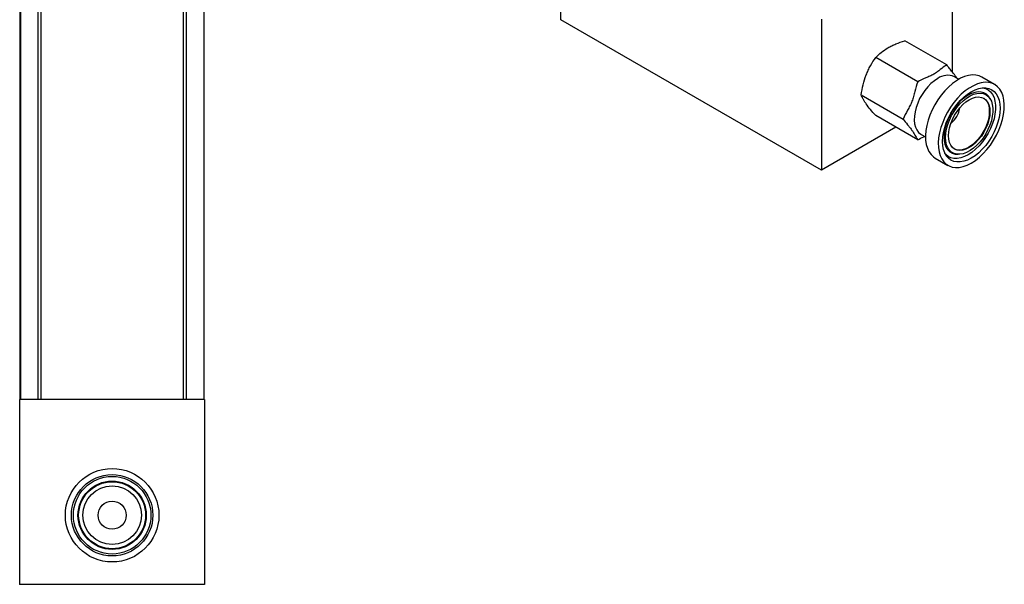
# Model space of a CAD drawing. Header units: inches. Extents: x 7.1 to 31.8, y 2.5 to 19.3.
# Tile 8 of 12: x 21.5 to 31.8, y 6.2 to 12.1. Entities that reach past the tile are written whole.
import ezdxf

# ---------------------------------------------------------------- set-up
doc = ezdxf.new("R2010")
doc.units = ezdxf.units.IN
doc.header["$MEASUREMENT"] = 0

msp = doc.modelspace()

# ---------------------------------------------------------------- linework, layer by layer
at = {"color": 7, "linetype": 'Continuous', "lineweight": 25}
for p, q in [((27.173, 12.13), (27.173, 13.721)), ((21.474, 8.127), (21.474, 13.502)), ((21.474, 8.127), (21.474, 13.502)), ((21.475, 13.502), (21.475, 8.127)), ((21.475, 13.502), (21.475, 8.127)), ((21.663, 8.127), (21.663, 13.502)), ((21.695, 8.127), (21.695, 13.502)), ((23.19, 13.502), (23.19, 8.127)), ((23.19, 13.502), (23.19, 8.127)), ((23.223, 13.502), (23.223, 8.127)), ((23.411, 8.127), (23.411, 13.502)), ((31.296, 12.932), (31.296, 11.584)), ((29.918, 10.545), (27.173, 12.13)), ((29.918, 12.137), (29.918, 10.545)), ((31.239, 11.656), (30.797, 11.911)), ((30.933, 11.479), (30.491, 11.735)), ((31.366, 11.504), (31.32, 11.531)), ((31.744, 11.45), (31.61, 11.527)), ((30.337, 11.34), (30.78, 11.085)), ((31.698, 11.297), (31.691, 11.309)), ((30.933, 10.867), (30.491, 11.122)), ((30.704, 10.999), (29.918, 10.545)), ((30.97, 10.924), (31.016, 10.898)), ((31.337, 10.714), (31.347, 10.714)), ((31.347, 10.714), (31.361, 10.714)), ((31.118, 10.674), (31.252, 10.597)), ((23.416, 8.127), (21.467, 8.127)), ((21.467, 8.127), (21.467, 6.178)), ((23.416, 8.127), (23.416, 6.178)), ((23.416, 6.178), (21.467, 6.178))]:
    msp.add_line(p, q, dxfattribs=at)
at = {"color": 7, "linetype": 'Continuous', "lineweight": 25, "flags": 128}
for points in [[(31.61, 11.527), (31.582, 11.54), (31.547, 11.549), (31.51, 11.55), (31.47, 11.545), (31.428, 11.533), (31.385, 11.515), (31.343, 11.49), (31.3, 11.459), (31.258, 11.423), (31.218, 11.382), (31.181, 11.337), (31.146, 11.288), (31.114, 11.236), (31.086, 11.183), (31.062, 11.128), (31.043, 11.072), (31.029, 11.018), (31.02, 10.964), (31.016, 10.912), (31.017, 10.864), (31.024, 10.818), (31.036, 10.778), (31.052, 10.742), (31.074, 10.711), (31.1, 10.687), (31.118, 10.674)], [(31.145, 11.513), (31.109, 11.49), (31.073, 11.46), (31.04, 11.426), (31.008, 11.387), (30.979, 11.345), (30.954, 11.301), (30.933, 11.254), (30.917, 11.208), (30.905, 11.162), (30.899, 11.117), (30.897, 11.074), (30.901, 11.035), (30.91, 11), (30.924, 10.97), (30.943, 10.945), (30.966, 10.926), (30.97, 10.924)], [(31.498, 10.621), (31.541, 10.649), (31.583, 10.682), (31.624, 10.721), (31.663, 10.764), (31.699, 10.811), (31.733, 10.862), (31.763, 10.914), (31.788, 10.969), (31.81, 11.024), (31.827, 11.079), (31.838, 11.134), (31.845, 11.187), (31.846, 11.237), (31.842, 11.284), (31.833, 11.327), (31.819, 11.365), (31.8, 11.399), (31.776, 11.426), (31.748, 11.448), (31.716, 11.463), (31.681, 11.471), (31.644, 11.473), (31.604, 11.468), (31.562, 11.456), (31.52, 11.437), (31.477, 11.412), (31.434, 11.382), (31.393, 11.346), (31.353, 11.305), (31.315, 11.26), (31.28, 11.211), (31.248, 11.159), (31.22, 11.105), (31.197, 11.05), (31.177, 10.995), (31.163, 10.94), (31.154, 10.886), (31.15, 10.835), (31.151, 10.786), (31.158, 10.741), (31.17, 10.7), (31.186, 10.664), (31.208, 10.634), (31.234, 10.609), (31.264, 10.591), (31.297, 10.579), (31.333, 10.574), (31.372, 10.576), (31.413, 10.584), (31.455, 10.6), (31.498, 10.621)], [(31.498, 10.673), (31.459, 10.653), (31.42, 10.64), (31.382, 10.633), (31.346, 10.633), (31.313, 10.639), (31.284, 10.652), (31.257, 10.671), (31.235, 10.697), (31.218, 10.728), (31.205, 10.764), (31.197, 10.804), (31.195, 10.848), (31.197, 10.896), (31.205, 10.945), (31.218, 10.996), (31.235, 11.047), (31.257, 11.098), (31.284, 11.147), (31.313, 11.195), (31.346, 11.239), (31.382, 11.28), (31.42, 11.316), (31.459, 11.348), (31.498, 11.374), (31.538, 11.394), (31.577, 11.407), (31.614, 11.414), (31.65, 11.414), (31.683, 11.408), (31.713, 11.395), (31.739, 11.376), (31.761, 11.35), (31.778, 11.319), (31.791, 11.283), (31.799, 11.243), (31.801, 11.199), (31.799, 11.151), (31.791, 11.102), (31.778, 11.051), (31.761, 11), (31.739, 10.949), (31.713, 10.9), (31.683, 10.852), (31.65, 10.808), (31.614, 10.767), (31.577, 10.73), (31.538, 10.699), (31.498, 10.673)], [(31.691, 11.309), (31.679, 11.325), (31.657, 11.346), (31.632, 11.361), (31.603, 11.369), (31.571, 11.371), (31.537, 11.366), (31.501, 11.354), (31.465, 11.337), (31.429, 11.313), (31.393, 11.283), (31.359, 11.249), (31.327, 11.21), (31.298, 11.168), (31.273, 11.124), (31.251, 11.078), (31.234, 11.031), (31.221, 10.984), (31.213, 10.939), (31.211, 10.896), (31.213, 10.855), (31.221, 10.819), (31.234, 10.787), (31.251, 10.76), (31.273, 10.739), (31.298, 10.724), (31.327, 10.716), (31.337, 10.714)], [(31.226, 10.892), (31.229, 10.935), (31.237, 10.981), (31.25, 11.028), (31.268, 11.075), (31.29, 11.121), (31.316, 11.166), (31.346, 11.207), (31.378, 11.245), (31.413, 11.279), (31.449, 11.307), (31.485, 11.33), (31.522, 11.346), (31.557, 11.356), (31.59, 11.359), (31.622, 11.355), (31.65, 11.344), (31.674, 11.327), (31.694, 11.303), (31.71, 11.274), (31.72, 11.24), (31.725, 11.201), (31.725, 11.159), (31.72, 11.114), (31.71, 11.068), (31.694, 11.021), (31.674, 10.974), (31.65, 10.929), (31.622, 10.885), (31.59, 10.845), (31.557, 10.81), (31.522, 10.779), (31.485, 10.753), (31.449, 10.734), (31.413, 10.72), (31.378, 10.714), (31.346, 10.715), (31.316, 10.722), (31.29, 10.736), (31.268, 10.757), (31.25, 10.783), (31.237, 10.815), (31.229, 10.851), (31.226, 10.892)], [(31.476, 11.288), (31.51, 11.305), (31.544, 11.315), (31.575, 11.318), (31.605, 11.314), (31.631, 11.304), (31.653, 11.286), (31.671, 11.263), (31.684, 11.234), (31.692, 11.2), (31.695, 11.162), (31.692, 11.121), (31.684, 11.078), (31.671, 11.034), (31.653, 10.99), (31.631, 10.947), (31.605, 10.906), (31.575, 10.869), (31.544, 10.835), (31.51, 10.807), (31.476, 10.784), (31.442, 10.767), (31.409, 10.757), (31.377, 10.754), (31.348, 10.758), (31.322, 10.769), (31.299, 10.786), (31.282, 10.809), (31.268, 10.838), (31.26, 10.872), (31.258, 10.91), (31.26, 10.951), (31.268, 10.994), (31.282, 11.038), (31.299, 11.082), (31.322, 11.125), (31.348, 11.166), (31.377, 11.204), (31.409, 11.237), (31.442, 11.266), (31.476, 11.288)], [(31.618, 11.414), (31.648, 11.407), (31.677, 11.393), (31.701, 11.372), (31.722, 11.345), (31.738, 11.312), (31.748, 11.274), (31.754, 11.232), (31.754, 11.186), (31.748, 11.138), (31.738, 11.088), (31.722, 11.037), (31.701, 10.986), (31.677, 10.937), (31.648, 10.889), (31.615, 10.844), (31.58, 10.803), (31.543, 10.766), (31.504, 10.734), (31.465, 10.708)], [(31.627, 11.306), (31.647, 11.29), (31.665, 11.267), (31.678, 11.238), (31.686, 11.204), (31.688, 11.166), (31.686, 11.125), (31.678, 11.082), (31.665, 11.038), (31.647, 10.994), (31.624, 10.951), (31.598, 10.91), (31.569, 10.872), (31.537, 10.839), (31.504, 10.81), (31.47, 10.787), (31.436, 10.771), (31.402, 10.761), (31.371, 10.758), (31.341, 10.762), (31.319, 10.77)], [(31.465, 10.708), (31.426, 10.689), (31.387, 10.676), (31.35, 10.67), (31.315, 10.67), (31.283, 10.678), (31.254, 10.692), (31.229, 10.713), (31.219, 10.724)]]:
    msp.add_lwpolyline(points, dxfattribs=at)
at = {"color": 7, "linetype": 'Continuous', "lineweight": 25}
for radius in [0.493, 0.429, 0.409, 0.36, 0.353, 0.309, 0.148]:
    msp.add_circle((22.442, 6.907), radius, dxfattribs=at)
for centre, radius, start, end in [((31.247, 11.373), 0.174, 65.2623, 126.0482), ((31.147, 11.226), 0.23, 305.9914, 354.014)]:
    msp.add_arc(centre, radius, start, end, dxfattribs=at)
for points, knots in [([(30.491, 11.735), (30.508, 11.753), (30.528, 11.771), (30.57, 11.805), (30.594, 11.821), (30.633, 11.844), (30.646, 11.851), (30.674, 11.865), (30.689, 11.871), (30.733, 11.89), (30.764, 11.901), (30.797, 11.911)], [0, 0, 0, 0, 0.25, 0.25, 0.5, 0.5, 0.625, 0.625, 0.75, 0.75, 1, 1, 1, 1]), ([(30.337, 11.34), (30.343, 11.376), (30.349, 11.412), (30.367, 11.483), (30.377, 11.517), (30.397, 11.567), (30.404, 11.584), (30.419, 11.616), (30.427, 11.632), (30.452, 11.677), (30.471, 11.707), (30.491, 11.735)], [0, 0, 0, 0, 0.25, 0.25, 0.5, 0.5, 0.625, 0.625, 0.75, 0.75, 1, 1, 1, 1]), ([(31.239, 11.656), (31.213, 11.641), (31.192, 11.624), (31.16, 11.599), (31.15, 11.59), (31.127, 11.573), (31.115, 11.565), (31.09, 11.551), (31.076, 11.544), (31.047, 11.531), (31.033, 11.525), (30.988, 11.506), (30.959, 11.494), (30.933, 11.479)], [0, 0, 0, 0, 0.25, 0.25, 0.375, 0.375, 0.5, 0.5, 0.625, 0.625, 0.75, 0.75, 1, 1, 1, 1]), ([(31.346, 11.515), (31.344, 11.52), (31.332, 11.539), (31.304, 11.575), (31.266, 11.62), (31.248, 11.644), (31.239, 11.656)], [0, 0, 0, 0, 0.1177324, 0.4809647, 0.740138, 1, 1, 1, 1]), ([(30.933, 11.479), (30.92, 11.446), (30.911, 11.411), (30.899, 11.358), (30.894, 11.341), (30.885, 11.306), (30.879, 11.289), (30.867, 11.256), (30.859, 11.24), (30.843, 11.209), (30.835, 11.194), (30.809, 11.148), (30.793, 11.118), (30.78, 11.085)], [0, 0, 0, 0, 0.25, 0.25, 0.375, 0.375, 0.5, 0.5, 0.625, 0.625, 0.75, 0.75, 1, 1, 1, 1]), ([(30.491, 11.122), (30.471, 11.144), (30.452, 11.165), (30.419, 11.206), (30.403, 11.226), (30.384, 11.254), (30.378, 11.263), (30.367, 11.28), (30.362, 11.288), (30.349, 11.312), (30.343, 11.326), (30.337, 11.34)], [0, 0, 0, 0, 0.25, 0.25, 0.5, 0.5, 0.625, 0.625, 0.75, 0.75, 1, 1, 1, 1]), ([(30.78, 11.085), (30.793, 11.066), (30.809, 11.046), (30.835, 11.015), (30.843, 11.005), (30.859, 10.985), (30.867, 10.975), (30.879, 10.957), (30.885, 10.948), (30.894, 10.932), (30.899, 10.924), (30.911, 10.901), (30.92, 10.885), (30.933, 10.867)], [0, 0, 0, 0, 0.25, 0.25, 0.375, 0.375, 0.5, 0.5, 0.625, 0.625, 0.75, 0.75, 1, 1, 1, 1]), ([(30.933, 10.867), (30.954, 10.877), (30.978, 10.89), (31.004, 10.901), (31.008, 10.902)], [0, 0, 0, 0, 0.858724, 1, 1, 1, 1])]:
    msp.add_open_spline(points, degree=3, knots=knots, dxfattribs=at)

doc.saveas('drawing.dxf')
